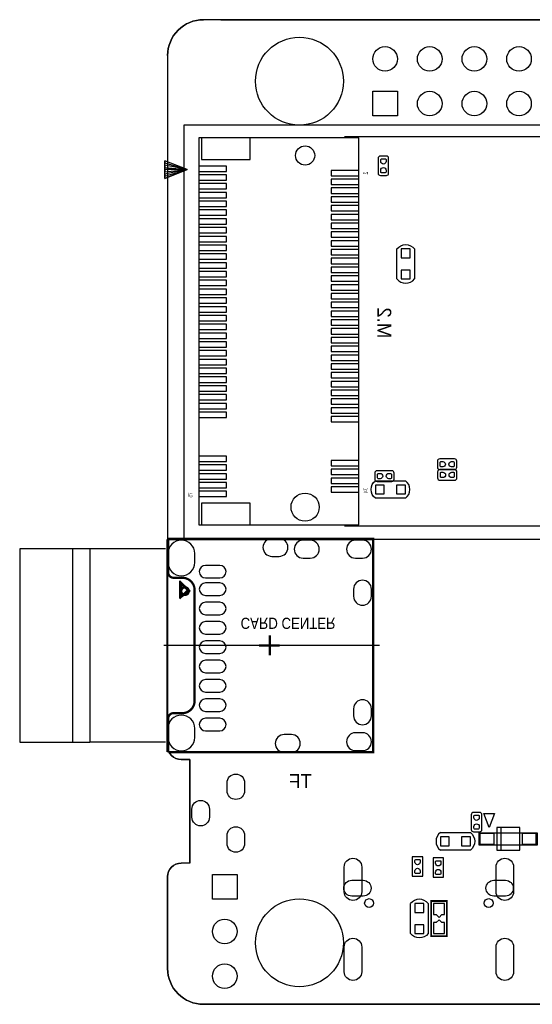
# Model space of a CAD drawing. Extents: x -19.8 to 77.6, y -11.3 to 44.7.
# Tile 1 of 11: x -19.8 to 9.4, y -11.3 to 44.7. Entities that reach past the tile are written whole.
import ezdxf
from ezdxf.enums import TextEntityAlignment as Align

# ---------------------------------------------------------------- set-up
doc = ezdxf.new("R2010")
doc.units = 0
for name, color, linetype in [('BG_OUTLINE', 1, 'CONTINUOUS'), ('BG_SILKSCREEN_BOTTOM', 1, 'CONTINUOUS'), ('PG_ASSEMBLY_BOTTOM', 12, 'CONTINUOUS'), ('PG_SILKSCREEN_BOTTOM', 7, 'CONTINUOUS'), ('PIN_BOTTOM', 52, 'CONTINUOUS')]:
    doc.layers.add(name, color=color, linetype=linetype)

msp = doc.modelspace()

# ---------------------------------------------------------------- linework, layer by layer
at = {"layer": 'BG_OUTLINE'}
for points in [[(41.17594, 44.732905), (-9.325788, 44.732905, 0.414214), (-11.357788, 42.700905), (-11.357788, 3.425241)], [(41.17594, 44.732905), (75.607393, 44.732905, -0.414214), (77.639393, 42.700905), (77.639393, -9.23511, -0.414214), (75.607393, -11.26711), (-9.325788, -11.26711, -0.414214), (-11.357788, -9.23511), (-11.357788, -4.005275)], [(-11.357788, 42.700905, -0.414214), (-9.325788, 44.732905)], [(-11.357788, 42.700905, -0.414214), (-9.325788, 44.732905)], [(-10.595788, 2.663241, -0.414214), (-11.357788, 3.425241)], [(-10.595788, 2.663241, -0.414214), (-11.357788, 3.425241)], [(-10.595788, -3.243275, 0.414214), (-11.357788, -4.005275)], [(-11.357788, -4.005275, -0.414214), (-10.595788, -3.243275)]]:
    msp.add_lwpolyline(points, format="xyb", dxfattribs=at)
msp.add_lwpolyline([(41.17594, 44.732905), (-9.325788, 44.732905, 0.414214), (-11.357788, 42.700905), (-11.357788, 3.425241, 0.414214), (-10.595788, 2.663241), (-10.089947, 2.663241), (-10.089947, -3.243275), (-10.595788, -3.243275, 0.414214), (-11.357788, -4.005275), (-11.357788, -9.23511, 0.414214), (-9.325788, -11.26711), (75.607393, -11.26711, 0.414214), (77.639393, -9.23511), (77.639393, 42.700905, 0.414214), (75.607393, 44.732905)], format="xyb", close=True, dxfattribs=at)
for points in [[(-8.32579, 44.732905), (30.45427, 44.732905)], [(-10.089947, 2.663241), (-10.595788, 2.663241)], [(-10.089947, -3.243275), (-10.089947, 2.663241)], [(-10.089947, -3.243275), (-10.595788, -3.243275)]]:
    msp.add_lwpolyline(points, dxfattribs=at)
at = {"layer": 'BG_SILKSCREEN_BOTTOM', "const_width": 0.127}
msp.add_lwpolyline([(-10.15459, 12.232488, 1.000005), (-10.582173, 12.232462, 0.999995), (-10.15459, 12.232488)], format="xyb", dxfattribs=at)
at = {"layer": 'PG_ASSEMBLY_BOTTOM'}
for points in [[(-1.288542, 38.083744), (74.861674, 38.083744), (74.861674, 29.758945), (74.861471, 29.758945, 1.000018), (74.861471, 24.258727), (74.861674, 24.258727), (74.861674, 15.933928), (-1.288542, 15.933928)], [(0.741299, 36.973637, 0.414214), (0.614299, 36.846637)], [(1.214501, 36.846637, 0.414135), (1.087501, 36.973637)], [(0.614299, 36.000538, 0.414253), (0.741299, 35.873538)], [(1.087501, 35.873538, 0.414174), (1.214501, 36.000538)], [(1.684503, 31.693815, -0.503873), (2.684297, 31.693815)], [(1.684503, 29.99359, 0.504928), (2.684297, 29.99359)], [(4.116781, 19.749491, 0.414124), (3.989781, 19.622491)], [(5.089881, 19.622491, 0.414181), (4.962881, 19.749491)], [(0.553466, 19.075121, 0.414253), (0.426466, 18.948121)], [(1.526565, 18.948121, 0.414214), (1.399565, 19.075121)], [(3.989781, 19.276289, 0.414207), (4.116781, 19.149289)], [(4.127576, 19.142075, 0.414217), (4.000551, 19.01505)], [(4.962881, 19.149289, 0.414265), (5.089881, 19.276289)], [(5.100676, 19.01505, 0.414177), (4.973676, 19.14205)], [(0.466623, 17.513529, -0.503873), (0.466623, 18.513323)], [(0.426466, 18.601919, 0.414174), (0.553466, 18.474919)], [(1.399565, 18.474919, 0.414135), (1.526565, 18.601919)], [(2.166849, 17.513529, 0.504928), (2.166849, 18.513323)], [(4.000576, 18.668873, 0.41425), (4.127576, 18.541873)], [(4.973676, 18.541848, 0.41421), (5.100676, 18.668848)], [(6.042533, -0.354711, 0.414214), (5.915533, -0.481711)], [(6.515735, -0.481711, 0.414135), (6.388735, -0.354711)], [(4.160266, -1.497051, 0.504928), (4.160266, -2.496845)], [(5.860491, -1.497051, -0.503873), (5.860491, -2.496845)], [(5.915533, -1.32781, 0.414253), (6.042533, -1.45481)], [(6.388735, -1.45481, 0.414174), (6.515735, -1.32781)], [(3.461791, -5.539765, 0.504928), (2.461997, -5.539765)], [(3.461791, -7.239991, -0.503873), (2.461997, -7.239991)]]:
    msp.add_lwpolyline(points, format="xyb", dxfattribs=at)
for points in [[(-8.786647, 16.008833), (-0.487934, 16.008833), (-0.487934, 38.008839), (-9.587738, 38.008839), (-9.587738, 16.008833), (-8.786647, 16.008833)], [(1.087501, 36.973637), (0.741299, 36.973637)], [(0.614299, 36.846637), (0.614299, 36.000538)], [(1.214501, 36.000538), (1.214501, 36.846637)], [(0.741299, 35.873538), (1.087501, 35.873538)], [(1.684401, 29.993692), (1.684401, 31.693714)], [(2.684399, 31.693714), (2.684399, 29.993692)], [(3.989781, 19.622491), (3.989781, 19.276289)], [(4.962881, 19.749491), (4.116781, 19.749491)], [(5.089881, 19.276289), (5.089881, 19.622491)], [(1.399565, 19.075121), (0.553466, 19.075121)], [(4.116781, 19.149289), (4.962881, 19.149289)], [(4.973676, 19.14205), (4.127576, 19.142075)], [(0.426466, 18.948121), (0.426466, 18.601919)], [(0.466725, 18.513425), (2.166747, 18.513425)], [(1.526565, 18.601919), (1.526565, 18.948121)], [(4.000551, 19.01505), (4.000576, 18.668873)], [(4.127576, 18.541873), (4.973676, 18.541848)], [(5.100676, 18.668848), (5.100676, 19.01505)], [(0.553466, 18.474919), (1.399565, 18.474919)], [(2.166747, 17.513427), (0.466725, 17.513427)], [(-11.388369, 3.092475), (-11.388369, 15.162479), (0.293116, 15.162479), (0.293116, 3.092475), (-11.388369, 3.092475)], [(-16.773373, 14.642465), (-19.773087, 14.642465), (-19.773087, 3.644265), (-16.773373, 3.644265)], [(-15.775178, 14.642465), (-16.773373, 14.642465), (-16.773373, 3.644265), (-15.775178, 3.644265)], [(-14.474673, 14.642465), (-15.775178, 14.642465), (-15.775178, 3.644265)], [(-11.474983, 14.642465), (-14.474673, 14.642465)], [(-10.068382, 12.247474), (-10.668381, 11.807469), (-10.668381, 12.817475), (-10.068382, 12.247474)], [(0.701218, 9.142476), (-11.578387, 9.142476)], [(-14.474673, 3.644265), (-15.775178, 3.644265)], [(-11.474983, 3.644265), (-14.474673, 3.644265)], [(5.915533, -0.481711), (5.915533, -1.32781)], [(6.388735, -0.354711), (6.042533, -0.354711)], [(6.515735, -1.32781), (6.515735, -0.481711)], [(4.160368, -1.496949), (5.86039, -1.496949)], [(6.042533, -1.45481), (6.388735, -1.45481)], [(5.86039, -2.496947), (4.160368, -2.496947)], [(2.557501, -2.881122), (2.557501, -3.980942)], [(3.157499, -2.881122), (2.557501, -2.881122)], [(3.157499, -3.980942), (3.157499, -2.881122)], [(4.336821, -2.94513), (3.736823, -2.94513)], [(3.736823, -2.94513), (3.736823, -4.04495)], [(4.336821, -4.04495), (4.336821, -2.94513)], [(2.557501, -3.980942), (3.157499, -3.980942)], [(3.736823, -4.04495), (4.336821, -4.04495)], [(2.461895, -7.239889), (2.461895, -5.539867)], [(3.461893, -5.539867), (3.461893, -7.239889)]]:
    msp.add_lwpolyline(points, dxfattribs=at)
msp.add_lwpolyline([(9.656064, -2.20726), (6.356071, -2.20726), (6.356071, -1.507261), (9.656064, -1.507261)], close=True, dxfattribs=at)
at = {"layer": 'PG_ASSEMBLY_BOTTOM', "const_width": 0.1}
msp.add_lwpolyline([(3.629482, -5.38988), (3.629482, -7.389876), (4.529506, -7.389876), (4.529506, -5.38988), (3.629482, -5.38988)], dxfattribs=at)
at = {"layer": 'PG_SILKSCREEN_BOTTOM'}
for points in [[(75.607164, 24.722328), (75.607164, 15.172436), (-10.422636, 15.172436), (-10.422636, 38.743636), (-10.371836, 38.743636)], [(-10.371836, 38.743636), (75.607164, 38.743636), (75.607164, 29.294836)], [(-11.508232, 35.698125), (-10.238232, 36.206125), (-11.508232, 36.714125), (-11.508232, 36.587125), (-10.238232, 36.206125), (-11.508232, 36.460125), (-11.508232, 36.333125), (-10.238232, 36.206125), (-11.508232, 36.206125), (-11.508232, 36.079125), (-10.238232, 36.206125), (-11.508232, 35.952125), (-11.508232, 35.825125), (-10.238232, 36.206125), (-11.508232, 35.698125), (-11.508232, 36.714125)], [(1.684401, 29.993692), (1.684401, 31.693714)], [(2.684399, 31.693714), (2.684399, 29.993692)], [(0.466725, 18.513425), (2.166747, 18.513425)], [(2.166747, 17.513427), (0.466725, 17.513427)], [(4.160368, -1.496949), (5.86039, -1.496949)], [(7.364171, -1.207262), (7.364171, -2.507259)], [(8.674075, -1.207262), (7.364171, -1.207262)], [(7.612659, -2.457171), (7.612659, -1.257351)], [(8.674075, -2.507259), (8.674075, -1.207262)], [(5.86039, -2.496947), (4.160368, -2.496947)], [(7.364171, -2.507259), (8.674075, -2.507259)], [(2.461895, -7.239889), (2.461895, -5.539867)], [(3.461893, -5.539867), (3.461893, -7.239889)]]:
    msp.add_lwpolyline(points, dxfattribs=at)
for points in [[(1.684503, 31.693815, -0.503873), (2.684297, 31.693815)], [(1.684503, 29.99359, 0.504928), (2.684297, 29.99359)], [(0.466623, 17.513529, -0.503873), (0.466623, 18.513323)], [(2.166849, 17.513529, 0.504928), (2.166849, 18.513323)], [(4.160266, -1.497051, 0.504928), (4.160266, -2.496845)], [(5.860491, -1.497051, -0.503873), (5.860491, -2.496845)], [(3.461791, -5.539765, 0.504928), (2.461997, -5.539765)], [(3.461791, -7.239991, -0.503873), (2.461997, -7.239991)]]:
    msp.add_lwpolyline(points, format="xyb", dxfattribs=at)
at = {"layer": 'PG_SILKSCREEN_BOTTOM', "const_width": 0.127}
msp.add_lwpolyline([(-11.323371, 3.067482), (0.326619, 3.067482), (0.326619, 15.21747), (-11.323371, 15.21747), (-11.323371, 13.29248, 0.414219), (-11.023371, 12.992481), (-10.523372, 12.992481, -0.41421), (-9.823374, 12.292482), (-9.823374, 5.99247, -0.41421), (-10.523372, 5.292471), (-11.023371, 5.292471, 0.414219), (-11.323371, 4.992472), (-11.323371, 3.067482)], format="xyb", dxfattribs=at)
for points in [[(-10.207777, 12.287682), (-10.588777, 11.906682), (-10.588777, 12.668682), (-10.207777, 12.287682)], [(-5.548376, 9.712477), (-5.548376, 9.142476), (-4.978375, 9.142476)], [(-6.158382, 9.142476), (-5.548376, 9.142476), (-5.548376, 8.582482)]]:
    msp.add_lwpolyline(points, dxfattribs=at)
at = {"layer": 'PG_SILKSCREEN_BOTTOM'}
for points in [[(-10.207777, 12.287682), (-10.588777, 11.906682), (-10.588777, 12.668682)], [(6.634937, -0.409169), (7.234936, -0.409169), (6.934937, -1.209065)]]:
    msp.add_lwpolyline(points, close=True, dxfattribs=at)
at = {"layer": 'PIN_BOTTOM'}
for points in [[(0.309397, 39.262914), (0.309397, 40.662911), (1.709395, 40.662911), (1.709395, 39.262914)], [(-6.654038, 38.008839), (-9.422638, 38.008839), (-9.422638, 36.789639), (-6.654038, 36.789639)], [(-8.012938, 36.411129), (-9.587738, 36.411129), (-9.587738, 36.106329), (-8.012938, 36.106329)], [(-8.012938, 35.911231), (-9.587738, 35.911231), (-9.587738, 35.606431), (-8.012938, 35.606431)], [(-0.487934, 36.161243), (-2.062734, 36.161243), (-2.062734, 35.856443), (-0.487934, 35.856443)], [(-8.012938, 35.411131), (-9.587738, 35.411131), (-9.587738, 35.106331), (-8.012938, 35.106331)], [(-0.487934, 35.661346), (-2.062734, 35.661346), (-2.062734, 35.356546), (-0.487934, 35.356546)], [(-8.012938, 34.911233), (-9.587738, 34.911233), (-9.587738, 34.606433), (-8.012938, 34.606433)], [(-0.487934, 35.161245), (-2.062734, 35.161245), (-2.062734, 34.856445), (-0.487934, 34.856445)], [(-8.012938, 34.411133), (-9.587738, 34.411133), (-9.587738, 34.106333), (-8.012938, 34.106333)], [(-0.487934, 34.661348), (-2.062734, 34.661348), (-2.062734, 34.356548), (-0.487934, 34.356548)], [(-0.487934, 34.161247), (-2.062734, 34.161247), (-2.062734, 33.856447), (-0.487934, 33.856447)], [(-8.012938, 33.911235), (-9.587738, 33.911235), (-9.587738, 33.606435), (-8.012938, 33.606435)], [(-0.487934, 33.661325), (-2.062734, 33.661325), (-2.062734, 33.356525), (-0.487934, 33.356525)], [(-8.012938, 33.411135), (-9.587738, 33.411135), (-9.587738, 33.106335), (-8.012938, 33.106335)], [(-0.487934, 33.161224), (-2.062734, 33.161224), (-2.062734, 32.856424), (-0.487934, 32.856424)], [(-8.012938, 32.911339), (-9.587738, 32.911339), (-9.587738, 32.606539), (-8.012938, 32.606539)], [(-0.487934, 32.661327), (-2.062734, 32.661327), (-2.062734, 32.356527), (-0.487934, 32.356527)], [(-8.012938, 32.411137), (-9.587738, 32.411137), (-9.587738, 32.106337), (-8.012938, 32.106337)], [(-0.487934, 32.161226), (-2.062734, 32.161226), (-2.062734, 31.856426), (-0.487934, 31.856426)], [(-8.012938, 31.911341), (-9.587738, 31.911341), (-9.587738, 31.606541), (-8.012938, 31.606541)], [(-8.012938, 31.411139), (-9.587738, 31.411139), (-9.587738, 31.106339), (-8.012938, 31.106339)], [(-0.487934, 31.661329), (-2.062734, 31.661329), (-2.062734, 31.356529), (-0.487934, 31.356529)], [(2.434336, 31.693637), (1.934464, 31.693637), (1.934464, 31.193765), (2.434336, 31.193765)], [(-8.012938, 30.911343), (-9.587738, 30.911343), (-9.587738, 30.606543), (-8.012938, 30.606543)], [(-0.487934, 31.161228), (-2.062734, 31.161228), (-2.062734, 30.856428), (-0.487934, 30.856428)], [(-8.012938, 30.411141), (-9.587738, 30.411141), (-9.587738, 30.106341), (-8.012938, 30.106341)], [(-0.487934, 30.661331), (-2.062734, 30.661331), (-2.062734, 30.356531), (-0.487934, 30.356531)], [(2.434336, 30.49364), (1.934464, 30.49364), (1.934464, 29.993768), (2.434336, 29.993768)], [(-8.012938, 29.911345), (-9.587738, 29.911345), (-9.587738, 29.606545), (-8.012938, 29.606545)], [(-0.487934, 30.16123), (-2.062734, 30.16123), (-2.062734, 29.85643), (-0.487934, 29.85643)], [(-8.012938, 29.411143), (-9.587738, 29.411143), (-9.587738, 29.106343), (-8.012938, 29.106343)], [(-0.487934, 29.661333), (-2.062734, 29.661333), (-2.062734, 29.356533), (-0.487934, 29.356533)], [(-0.487934, 29.161232), (-2.062734, 29.161232), (-2.062734, 28.856432), (-0.487934, 28.856432)], [(-8.012938, 28.911347), (-9.587738, 28.911347), (-9.587738, 28.606547), (-8.012938, 28.606547)], [(-0.487934, 28.661335), (-2.062734, 28.661335), (-2.062734, 28.356535), (-0.487934, 28.356535)], [(-8.012938, 28.411145), (-9.587738, 28.411145), (-9.587738, 28.106345), (-8.012938, 28.106345)], [(-0.487934, 28.161234), (-2.062734, 28.161234), (-2.062734, 27.856434), (-0.487934, 27.856434)], [(-8.012938, 27.911323), (-9.587738, 27.911323), (-9.587738, 27.606523), (-8.012938, 27.606523)], [(-0.487934, 27.661337), (-2.062734, 27.661337), (-2.062734, 27.356537), (-0.487934, 27.356537)], [(-8.012938, 27.411147), (-9.587738, 27.411147), (-9.587738, 27.106347), (-8.012938, 27.106347)], [(-8.012938, 26.911325), (-9.587738, 26.911325), (-9.587738, 26.606525), (-8.012938, 26.606525)], [(-0.487934, 27.161236), (-2.062734, 27.161236), (-2.062734, 26.856436), (-0.487934, 26.856436)], [(-8.012938, 26.411149), (-9.587738, 26.411149), (-9.587738, 26.106349), (-8.012938, 26.106349)], [(-0.487934, 26.661135), (-2.062734, 26.661135), (-2.062734, 26.356335), (-0.487934, 26.356335)], [(-8.012938, 25.911327), (-9.587738, 25.911327), (-9.587738, 25.606527), (-8.012938, 25.606527)], [(-0.487934, 26.161238), (-2.062734, 26.161238), (-2.062734, 25.856438), (-0.487934, 25.856438)], [(-8.012938, 25.411125), (-9.587738, 25.411125), (-9.587738, 25.106325), (-8.012938, 25.106325)], [(-0.487934, 25.661137), (-2.062734, 25.661137), (-2.062734, 25.356337), (-0.487934, 25.356337)], [(-8.012938, 24.911329), (-9.587738, 24.911329), (-9.587738, 24.606529), (-8.012938, 24.606529)], [(-0.487934, 25.16124), (-2.062734, 25.16124), (-2.062734, 24.85644), (-0.487934, 24.85644)], [(-0.487934, 24.661139), (-2.062734, 24.661139), (-2.062734, 24.356339), (-0.487934, 24.356339)], [(-8.012938, 24.411127), (-9.587738, 24.411127), (-9.587738, 24.106327), (-8.012938, 24.106327)], [(-0.487934, 24.161242), (-2.062734, 24.161242), (-2.062734, 23.856442), (-0.487934, 23.856442)], [(-8.012938, 23.911331), (-9.587738, 23.911331), (-9.587738, 23.606531), (-8.012938, 23.606531)], [(-0.487934, 23.661141), (-2.062734, 23.661141), (-2.062734, 23.356341), (-0.487934, 23.356341)], [(-8.012938, 23.411129), (-9.587738, 23.411129), (-9.587738, 23.106329), (-8.012938, 23.106329)], [(-0.487934, 23.161244), (-2.062734, 23.161244), (-2.062734, 22.856444), (-0.487934, 22.856444)], [(-8.012938, 22.911333), (-9.587738, 22.911333), (-9.587738, 22.606533), (-8.012938, 22.606533)], [(-8.012938, 22.411131), (-9.587738, 22.411131), (-9.587738, 22.106331), (-8.012938, 22.106331)], [(-0.487934, 22.661143), (-2.062734, 22.661143), (-2.062734, 22.356343), (-0.487934, 22.356343)], [(-0.487934, 22.161246), (-2.062734, 22.161246), (-2.062734, 21.856446), (-0.487934, 21.856446)], [(-8.012938, 19.911339), (-9.587738, 19.911339), (-9.587738, 19.606539), (-8.012938, 19.606539)], [(-0.487934, 19.661124), (-2.062734, 19.661124), (-2.062734, 19.356324), (-0.487934, 19.356324)], [(-8.012938, 19.411239), (-9.587738, 19.411239), (-9.587738, 19.106439), (-8.012938, 19.106439)], [(-0.487934, 19.161227), (-2.062734, 19.161227), (-2.062734, 18.856427), (-0.487934, 18.856427)], [(-8.012938, 18.911341), (-9.587738, 18.911341), (-9.587738, 18.606541), (-8.012938, 18.606541)], [(-0.487934, 18.661126), (-2.062734, 18.661126), (-2.062734, 18.356326), (-0.487934, 18.356326)], [(-8.012938, 18.411241), (-9.587738, 18.411241), (-9.587738, 18.106441), (-8.012938, 18.106441)], [(-0.487934, 18.161229), (-2.062734, 18.161229), (-2.062734, 17.856429), (-0.487934, 17.856429)], [(0.466801, 18.263362), (0.466801, 17.76349), (0.966673, 17.76349), (0.966673, 18.263362)], [(1.666799, 18.263362), (1.666799, 17.76349), (2.166671, 17.76349), (2.166671, 18.263362)], [(-8.012938, 17.911343), (-9.587738, 17.911343), (-9.587738, 17.606543), (-8.012938, 17.606543)], [(-6.654038, 17.228033), (-9.422638, 17.228033), (-9.422638, 16.008833), (-6.654038, 16.008833)], [(7.206209, -2.157197), (7.206209, -1.557299), (6.406109, -1.557299), (6.406109, -2.157197)], [(9.606001, -2.157197), (9.606001, -1.557299), (8.805901, -1.557299), (8.805901, -2.157197)], [(4.660316, -2.246884), (4.660316, -1.747012), (4.160444, -1.747012), (4.160444, -2.246884)], [(5.860313, -2.246884), (5.860313, -1.747012), (5.360441, -1.747012), (5.360441, -2.246884)], [(-8.809253, -3.886022), (-7.409256, -3.886022), (-7.409256, -5.286019), (-8.809253, -5.286019)], [(2.711958, -6.039815), (3.21183, -6.039815), (3.21183, -5.539943), (2.711958, -5.539943)], [(3.761994, -6.166333), (3.92049, -6.166333), (3.92049, -6.166942), (4.079494, -6.325946), (4.238498, -6.166942), (4.238498, -6.166333), (4.396994, -6.166333), (4.396994, -5.531333), (3.761994, -5.531333)], [(4.396994, -6.613423), (4.238498, -6.613423), (4.238498, -6.612814), (4.079494, -6.45381), (3.92049, -6.612814), (3.92049, -6.613423), (3.761994, -6.613423), (3.761994, -7.248423), (4.396994, -7.248423)], [(2.711958, -7.239813), (3.21183, -7.239813), (3.21183, -6.739941), (2.711958, -6.739941)]]:
    msp.add_lwpolyline(points, close=True, dxfattribs=at)
for points in [[(0.764413, 36.673587), (0.764413, 36.775187, -0.376179), (0.812902, 36.817681), (1.028802, 36.817681, -0.366061), (1.06459, 36.775187), (1.06459, 36.673587, -0.999182)], [(1.06459, 36.173308), (1.06459, 36.071708, -0.376179), (1.016102, 36.029214), (0.800202, 36.029214, -0.366061), (0.764413, 36.071708), (0.764413, 36.173308, -0.999182)], [(4.289831, 19.299403), (4.188231, 19.299403, -0.376179), (4.145737, 19.347891), (4.145737, 19.563791, -0.366061), (4.188231, 19.59958), (4.289831, 19.59958, -0.999182)], [(4.79011, 19.59958), (4.89171, 19.59958, -0.376179), (4.934204, 19.551091), (4.934204, 19.335191, -0.366061), (4.89171, 19.299403), (4.79011, 19.299403, -0.999182)], [(0.726237, 18.624829), (0.624637, 18.624829, -0.376179), (0.582143, 18.673318), (0.582143, 18.889218, -0.366061), (0.624637, 18.925007), (0.726237, 18.925007, -0.999182)], [(1.226515, 18.925007), (1.328115, 18.925007, -0.376179), (1.370609, 18.876518), (1.370609, 18.660618, -0.366061), (1.328115, 18.624829), (1.226515, 18.624829, -0.999182)], [(4.300601, 18.691987), (4.199001, 18.691987, -0.376179), (4.156507, 18.740476), (4.156507, 18.956376, -0.366061), (4.199001, 18.992164), (4.300601, 18.992164, -0.999182)], [(4.800879, 18.992164), (4.902479, 18.992164, -0.376179), (4.944974, 18.943676), (4.944974, 18.727776, -0.366061), (4.902479, 18.691987), (4.800879, 18.691987, -0.999182)], [(-9.811385, 13.863472), (-9.811385, 14.371472, 1), (-11.335385, 14.371472), (-11.335385, 13.863472, 1)], [(-5.020183, 15.225471), (-5.426583, 15.225471, 1), (-5.426583, 14.209471), (-5.020183, 14.209471, 1)], [(-3.65158, 14.109471), (-3.24518, 14.109471, 1), (-3.24518, 15.125471), (-3.65158, 15.125471, 1)], [(-0.67658, 14.109471), (-0.27018, 14.109471, 1), (-0.27018, 15.125471), (-0.67658, 15.125471, 1)], [(-8.391982, 13.698068), (-9.204782, 13.698068, 1), (-9.204782, 12.986868), (-8.391982, 12.986868, 1)], [(-8.391982, 12.69807), (-9.204782, 12.69807, 1), (-9.204782, 11.98687), (-8.391982, 11.98687, 1)], [(-0.78138, 12.34567), (-0.78138, 11.93927, 1), (0.23462, 11.93927), (0.23462, 12.34567, 1)], [(-8.391982, 11.598072), (-9.204782, 11.598072, 1), (-9.204782, 10.886872), (-8.391982, 10.886872, 1)], [(-8.391982, 10.498074), (-9.204782, 10.498074, 1), (-9.204782, 9.786874), (-8.391982, 9.786874, 1)], [(-8.391982, 9.398076), (-9.204782, 9.398076, 1), (-9.204782, 8.686876), (-8.391982, 8.686876, 1)], [(-8.391982, 8.298078), (-9.204782, 8.298078, 1), (-9.204782, 7.586878), (-8.391982, 7.586878, 1)], [(-8.391982, 7.198081), (-9.204782, 7.198081, 1), (-9.204782, 6.486881), (-8.391982, 6.486881, 1)], [(-8.391982, 6.098083), (-9.204782, 6.098083, 1), (-9.204782, 5.386883), (-8.391982, 5.386883, 1)], [(-0.78138, 5.545684), (-0.78138, 5.139284, 1), (0.23462, 5.139284), (0.23462, 5.545684, 1)], [(-9.811385, 3.91348), (-9.811385, 4.42148, 1), (-11.335385, 4.42148), (-11.335385, 3.91348, 1)], [(-8.391982, 4.998085), (-9.204782, 4.998085, 1), (-9.204782, 4.286885), (-8.391982, 4.286885, 1)], [(-4.320184, 4.075481), (-4.726584, 4.075481, 1), (-4.726584, 3.059481), (-4.320184, 3.059481, 1)], [(-0.67658, 3.159481), (-0.27018, 3.159481, 1), (-0.27018, 4.175481), (-0.67658, 4.175481, 1)], [(-7.980045, 0.881139), (-7.980045, 1.33115, -1), (-6.980047, 1.33115), (-6.980047, 0.881139, -1)], [(-9.980041, -0.61896), (-9.980041, -0.168948, -1), (-8.980043, -0.168948), (-8.980043, -0.61896, -1)], [(6.065647, -0.654761), (6.065647, -0.553161, -0.376179), (6.114136, -0.510667), (6.330036, -0.510667, -0.366061), (6.365824, -0.553161), (6.365824, -0.654761, -0.999182)], [(6.365824, -1.15504), (6.365824, -1.25664, -0.376179), (6.317336, -1.299134), (6.101436, -1.299134, -0.366061), (6.065647, -1.25664), (6.065647, -1.15504, -0.999182)], [(-7.980045, -2.119059), (-7.980045, -1.669047, -1), (-6.980047, -1.669047), (-6.980047, -2.119059, -1)], [(-0.316713, -3.461791), (-0.316713, -4.861789, -1), (-1.316711, -4.861789), (-1.316711, -3.461791, -1)], [(2.707411, -3.180893), (2.707411, -3.079293, -0.376179), (2.7559, -3.036799), (2.9718, -3.036799, -0.366061), (3.007589, -3.079293), (3.007589, -3.180893, -0.999182)], [(3.886733, -3.244901), (3.886733, -3.143301, -0.376179), (3.935222, -3.100807), (4.151122, -3.100807, -0.366061), (4.186911, -3.143301), (4.186911, -3.244901, -0.999182)], [(8.323301, -3.461791), (8.323301, -4.861789, -1), (7.323303, -4.861789), (7.323303, -3.461791, -1)], [(3.007589, -3.681171), (3.007589, -3.782771, -0.376179), (2.9591, -3.825265), (2.7432, -3.825265, -0.366061), (2.707411, -3.782771), (2.707411, -3.681171, -0.999182)], [(4.186911, -3.745179), (4.186911, -3.846779, -0.376179), (4.138422, -3.889273), (3.922522, -3.889273, -0.366061), (3.886733, -3.846779), (3.886733, -3.745179, -0.999182)], [(-0.233159, -5.115446), (-0.888251, -5.115446, -1), (-0.888251, -4.215549), (-0.233159, -4.215549, -1)], [(7.85575, -5.115446), (7.200659, -5.115446, -1), (7.200659, -4.215549), (7.85575, -4.215549, -1)], [(-0.316713, -8.011693), (-0.316713, -9.411691, -1), (-1.316711, -9.411691), (-1.316711, -8.011693, -1)], [(8.323301, -8.011693), (8.323301, -9.411691, -1), (7.323303, -9.411691), (7.323303, -8.011693, -1)]]:
    msp.add_lwpolyline(points, format="xyb", close=True, dxfattribs=at)
for centre, radius in [((-3.860597, 41.232912), 2.499995), ((1.009396, 42.502912), 0.699999), ((3.549396, 42.502912), 0.699999), ((6.089396, 42.502912), 0.699999), ((8.629396, 42.502912), 0.699999), ((3.549396, 39.962912), 0.699999), ((6.089396, 39.962912), 0.699999), ((8.629396, 39.962912), 0.699999), ((-3.538449, 37.008841), 0.5461), ((-3.538449, 17.008831), 0.8001), ((-3.860597, -7.767091), 2.499995), ((0.103302, -5.5118), 0.254), ((6.903288, -5.5118), 0.254), ((-8.109255, -7.126021), 0.699999), ((-8.109255, -9.666021), 0.699999)]:
    msp.add_circle(centre, radius, dxfattribs=at)

# ---------------------------------------------------------------- texts
at = {"layer": 'BG_SILKSCREEN_BOTTOM', "text_generation_flag": 2}
msp.add_text('M.2', height=0.7874, rotation=270, dxfattribs=at).set_placement((0.572008, 26.616406))
msp.add_text('TF', height=0.7874, dxfattribs=at).set_placement((-3.161538, 1.035558))
at = {"layer": 'PG_ASSEMBLY_BOTTOM', "text_generation_flag": 2, "width": 0.88}
msp.add_text('CARD CENTER', height=0.635, rotation=180, dxfattribs=at).set_placement((-7.205574, 10.719968))
at = {"layer": 'PG_SILKSCREEN_BOTTOM', "text_generation_flag": 2, "width": 0.6}
for s, p in [('2', (0.03556, 36.0045)), ('74', (0.04572, 17.96034)), ('75', (-9.94918, 17.70126))]:
    msp.add_text(s, height=0.254, rotation=90, dxfattribs=at).set_placement(p, align=Align.CENTER)

doc.saveas('drawing.dxf')
